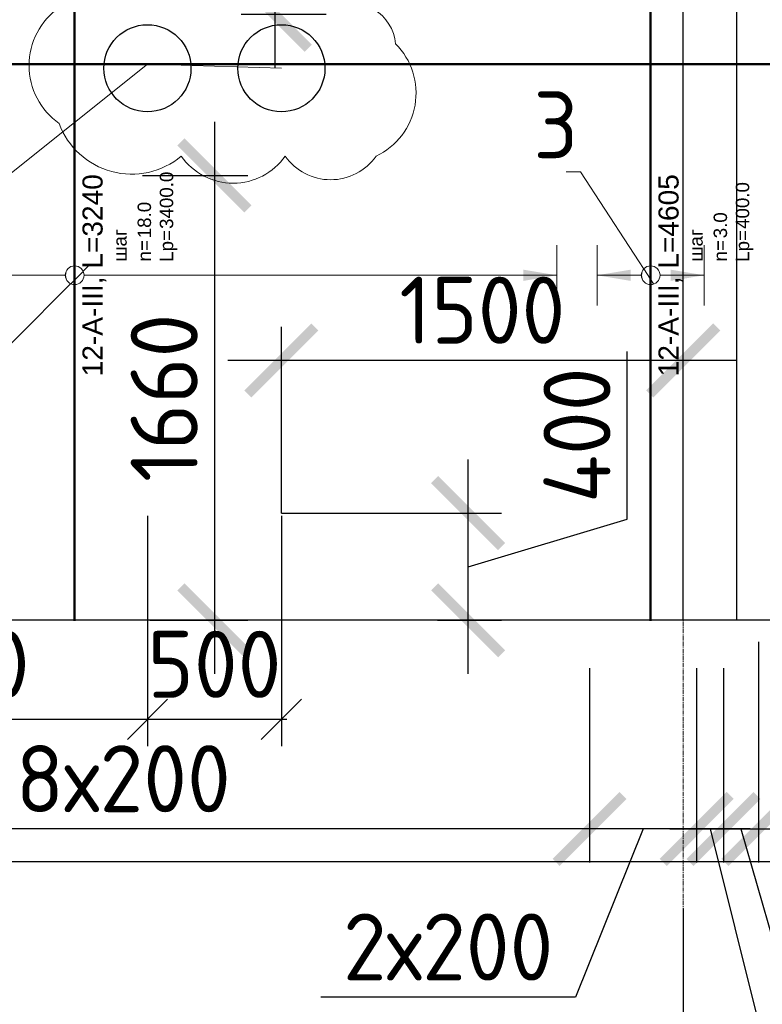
# Model space of a CAD drawing. Header units: millimetres. Extents: x 376598 to 1249954, y -318491 to -22134.
# Tile 183 of 256: x 642118 to 644890, y -120428 to -116754. Entities that reach past the tile are written whole.
import ezdxf
from ezdxf import colors
from ezdxf.entities.mleader import LeaderData, LeaderLine
from ezdxf.enums import TextEntityAlignment as Align
from ezdxf.math import Vec2, Vec3

# ---------------------------------------------------------------- set-up
doc = ezdxf.new("R2010")
doc.units = ezdxf.units.MM
doc.set_wipeout_variables(frame=1)
for name, pattern in [('______5', [1100, 800, -100, 100, -100]), ('________', [0]), ('ACAD_ISO02W100', [15, 12, -3]), ('осевая', [50.8, 31.75, -6.35, 6.35, -6.35])]:
    doc.linetypes.add(name, pattern=pattern)
for name, color, linetype, lineweight in [('Standard', 7, 'Continuous', 25), ('АрмСтер', 2, 'Continuous', 50), ('ВК_задание стр текст', 1, 'Continuous', 5), ('Оси', 40, '______5', 18), ('подоснова', 151, 'Continuous', 5), ('РАЗМЕРЫ', 1, 'Continuous', 9)]:
    doc.layers.add(name, color=color, linetype=linetype, lineweight=lineweight)
doc.layers.add('АрмСтер_атрибуты', color=2, linetype='Continuous', lineweight=0, plot=False)
doc.layers.add('пунктир', color=4, linetype='ACAD_ISO02W100')
doc.styles.add('GOST-2.304_Type-B', font='GOST_Common.ttf')
doc.styles.add('MGP-CS_GOST2304', font='isocpeur.ttf')
doc.styles.get("Standard").update_dxf_attribs({"font": 'arial.ttf'})
doc.styles.add('Аннотативный', font='arial.ttf')
doc.dimstyles.new('М100', dxfattribs={"dimtxt": 250, "dimasz": 150, "dimexe": 100, "dimexo": 10, "dimgap": 80, "dimtad": 1, "dimdec": 0, "dimtxsty": 'GOST-2.304_Type-B', "dimblk": 'OBLIQUE', "dimcen": 2.5, "dimdle": 20, "dimclrd": 256, "dimclre": 256, "dimclrt": 256, "dimadec": 0, "dimazin": 0, "dimtfac": 1, "dimtdec": 0, "dimtmove": 0, "dimatfit": 3, "dimfxl": 150, "dimarcsym": 0})
doc.dimstyles.new('СПДС', dxfattribs={"dimscale": 100, "dimtxt": 2.5, "dimasz": 2.5, "dimexe": 1.25, "dimexo": 0, "dimtad": 1, "dimdec": 0, "dimtxsty": 'GOST-2.304_Type-B', "dimblk": 'ARCHTICK', "dimcen": 2.5, "dimdle": 2, "dimadec": 0, "dimazin": 2, "dimtfac": 0.75, "dimtdec": 0, "dimtmove": 1, "dimatfit": 3, "dimfxl": 1, "dimtolj": 1, "dimarcsym": 1})

# ---------------------------------------------------------------- blocks, each defined once
blk = doc.blocks.new('_ArchTick')
at = {"color": 0, "linetype": 'ByBlock', "const_width": 0.15}
blk.add_lwpolyline([(-0.5, -0.5), (0.5, 0.5)], dxfattribs=at)
blk = doc.blocks.new('*D74')
at = {"layer": 'DEFPOINTS', "color": 0, "lineweight": 0, "transparency": 16777216}
for p in [(644594.8, -120070.6), (645044.8, -120164.9), (644594.8, -120904.1)]:
    blk.add_point(p, dxfattribs=at)
at = {"layer": 'РАЗМЕРЫ', "color": 0, "lineweight": -2, "transparency": 16777216}
for p, q in [((644594.8, -120070.6), (644594.8, -121029.1)), ((645044.8, -120164.9), (645044.8, -121029.1)), ((645244.8, -120904.1), (644394.8, -120904.1))]:
    blk.add_line(p, q, dxfattribs=at)
at = {"layer": 'РАЗМЕРЫ', "color": 0, "lineweight": -2, "transparency": 16777216, "xscale": 250, "yscale": 250, "zscale": 250, "rotation": 180}
blk.add_blockref('_ArchTick', (644594.8, -120904.1), dxfattribs=at)
at = {"layer": 'РАЗМЕРЫ', "color": 0, "lineweight": -2, "transparency": 16777216, "xscale": 250, "yscale": 250, "zscale": 250}
blk.add_blockref('_ArchTick', (645044.8, -120904.1), dxfattribs=at)
at = {"layer": 'РАЗМЕРЫ', "color": 0, "lineweight": 0, "transparency": 16777216, "insert": (644899.5, -120689.3), "char_height": 250, "attachment_point": 5, "style": 'GOST-2.304_Type-B'}
blk.add_mtext('\\A1;450', dxfattribs=at)
blk = doc.blocks.new('*U3861')
at = {"layer": 'РАЗМЕРЫ'}
for p, q in [((112.5, 1600), (-112.5, 1600)), ((112.5, -1800), (-112.5, -1800))]:
    blk.add_line(p, q, dxfattribs=at)
at = {"layer": 'РАЗМЕРЫ', "ltscale": 15}
blk.add_line((0, -1800), (0, 1600), dxfattribs=at)
at = {"layer": 'РАЗМЕРЫ'}
for points in [[(0, 1600), (20.9, 1474.8), (-20.9, 1474.8)], [(0, -1800), (20.9, -1674.8), (-20.9, -1674.8)]]:
    blk.add_solid(points, dxfattribs=at)
at = {"layer": 'АрмСтер_атрибуты', "color": 215, "ltscale": 15, "style": 'Аннотативный'}
for s, p in [('шаг', (51.4, -194.2)), ('n=', (51.4, -285.1)), ('Lр=', (50.2, -367.8))]:
    blk.add_text(s, height=50, dxfattribs=at).set_placement(p)
at = {"layer": 'АрмСтер_атрибуты', "flags": 9}
for tag, p in [('МАССА', (-2096, 1389.5)), ('ОБОЗНАЧЕНИЕ', (-2096, 1275.6))]:
    blk.add_attdef(tag, p, '', height=75, dxfattribs=at)
at = {"layer": 'АрмСтер_атрибуты', "style": 'Аннотативный', "flags": 8}
blk.add_attdef('ПОЗ', (110, 29.6), '', height=75, dxfattribs=at)
at = {"layer": 'АрмСтер_атрибуты', "color": 215, "style": 'Аннотативный'}
for tag, p, flags in [('ШАГ', (190.9, -194.2), 10), ('КОЛ', (138, -285.1), 8), ('ШИРИНА', (172.9, -367.8), 8)]:
    blk.add_attdef(tag, p, '', height=50, dxfattribs=dict(at, flags=flags))
at = {"linetype": 'Continuous', "lineweight": 0}
blk.add_wipeout([(35, 0), (28.3, 20.6), (10.8, 33.3), (-10.8, 33.3), (-28.3, 20.6), (-35, 0), (-28.3, -20.6), (-10.8, -33.3), (10.8, -33.3), (28.3, -20.6)], dxfattribs=at)
at = {"color": 0, "linetype": 'ByBlock', "lineweight": -2, "ltscale": 100}
blk.add_line((-1290, 0), (1950, 0), dxfattribs=at)
at = {"layer": 'РАЗМЕРЫ'}
blk.add_circle((0, 0), 35, dxfattribs=at)
at = {"layer": 'АрмСтер_атрибуты', "style": 'Аннотативный', "flags": 8}
blk.add_attdef('НАИМЕНОВАНИЕ', text='', height=75, dxfattribs=at).set_placement((0, -29.3), align=Align.TOP_CENTER)
blk = doc.blocks.new('*U151')
at = {"color": 0, "linetype": 'ByBlock', "lineweight": -2, "ltscale": 100}
blk.add_line((-4765, 0), (42535, 0), dxfattribs=at)
at = {"layer": 'АрмСтер_атрибуты', "flags": 9}
for tag, p in [('МАССА', (5724, 4389.5)), ('ОБОЗНАЧЕНИЕ', (5724, 4275.6))]:
    blk.add_attdef(tag, p, '', height=75, dxfattribs=at)
at = {"layer": 'АрмСтер_атрибуты', "style": 'Аннотативный', "flags": 8}
blk.add_attdef('ПОЗ', (110, 29.6), '', height=75, dxfattribs=at)
blk.add_attdef('НАИМЕНОВАНИЕ', text='', height=75, dxfattribs=at).set_placement((0, -29.3), align=Align.TOP_CENTER)
at = {"layer": 'АрмСтер_атрибуты', "color": 215, "style": 'Аннотативный'}
for tag, p, flags in [('ШАГ', (190.9, -194.2), 10), ('КОЛ', (138, -285.1), 8), ('ШИРИНА', (172.9, -367.8), 8)]:
    blk.add_attdef(tag, p, '', height=50, dxfattribs=dict(at, flags=flags))
blk = doc.blocks.new('_None')
blk = doc.blocks.new('_Oblique')
at = {"layer": 'пунктир', "color": 0, "lineweight": -2}
blk.add_line((-0.5, -0.5), (0.5, 0.5), dxfattribs=at)
blk = doc.blocks.new('*D820')
at = {"layer": 'DEFPOINTS', "color": 0, "lineweight": 0, "ltscale": 100, "transparency": 16777216}
for p in [(641094.8, -118594.8), (642594.8, -118633.7), (642594.8, -119363.9)]:
    blk.add_point(p, dxfattribs=at)
at = {"layer": 'ВК_задание стр текст', "lineweight": -2, "ltscale": 100, "transparency": 16777216}
for p, q in [((641094.8, -118604.8), (641094.8, -119463.9)), ((642594.8, -118643.7), (642594.8, -119463.9)), ((641074.8, -119363.9), (642614.8, -119363.9))]:
    blk.add_line(p, q, dxfattribs=at)
at = {"layer": 'ВК_задание стр текст', "lineweight": -2, "ltscale": 100, "transparency": 16777216, "xscale": 150, "yscale": 150, "zscale": 150, "rotation": 180}
blk.add_blockref('_Oblique', (641094.8, -119363.9), dxfattribs=at)
at = {"layer": 'ВК_задание стр текст', "lineweight": -2, "ltscale": 100, "transparency": 16777216, "xscale": 150, "yscale": 150, "zscale": 150}
blk.add_blockref('_Oblique', (642594.8, -119363.9), dxfattribs=at)
at = {"layer": 'ВК_задание стр текст', "ltscale": 100, "transparency": 16777216, "insert": (641844.8, -119158.9), "char_height": 250, "attachment_point": 5, "style": 'GOST-2.304_Type-B'}
blk.add_mtext('1500', dxfattribs=at)
blk = doc.blocks.new('*D821')
at = {"layer": 'DEFPOINTS', "color": 0, "lineweight": 0, "ltscale": 100, "transparency": 16777216}
for p in [(642594.8, -118594.8), (643094.8, -118594.8), (643094.8, -119363.9)]:
    blk.add_point(p, dxfattribs=at)
at = {"layer": 'ВК_задание стр текст', "lineweight": -2, "ltscale": 100, "transparency": 16777216}
for p, q in [((642594.8, -118604.8), (642594.8, -119463.9)), ((643094.8, -118604.8), (643094.8, -119463.9)), ((642574.8, -119363.9), (643114.8, -119363.9))]:
    blk.add_line(p, q, dxfattribs=at)
at = {"layer": 'ВК_задание стр текст', "lineweight": -2, "ltscale": 100, "transparency": 16777216, "xscale": 150, "yscale": 150, "zscale": 150, "rotation": 180}
blk.add_blockref('_Oblique', (642594.8, -119363.9), dxfattribs=at)
at = {"layer": 'ВК_задание стр текст', "lineweight": -2, "ltscale": 100, "transparency": 16777216, "xscale": 150, "yscale": 150, "zscale": 150}
blk.add_blockref('_Oblique', (643094.8, -119363.9), dxfattribs=at)
at = {"layer": 'ВК_задание стр текст', "ltscale": 100, "transparency": 16777216, "insert": (642844.8, -119158.9), "char_height": 250, "attachment_point": 5, "style": 'GOST-2.304_Type-B'}
blk.add_mtext('500', dxfattribs=at)
blk = doc.blocks.new('*D831')
at = {"layer": 'DEFPOINTS', "color": 0, "lineweight": 0, "transparency": 16777216}
for p in [(643094.8, -118594.8), (643791.8, -118594.8), (643676.9, -118994.8)]:
    blk.add_point(p, dxfattribs=at)
at = {"layer": 'РАЗМЕРЫ', "color": 0, "lineweight": -2, "transparency": 16777216}
for p, q in [((644385.6, -118616.7), (644385.6, -117991.7)), ((643791.8, -119194.8), (643791.8, -118394.8)), ((643094.8, -118594.8), (643916.8, -118594.8)), ((643791.8, -118794.8), (644385.6, -118616.7)), ((643676.9, -118994.8), (643916.8, -118994.8))]:
    blk.add_line(p, q, dxfattribs=at)
at = {"layer": 'РАЗМЕРЫ', "color": 0, "lineweight": -2, "transparency": 16777216, "xscale": 250, "yscale": 250, "zscale": 250}
for p, rotation in [((643791.8, -118594.8), 90), ((643791.8, -118994.8), 270)]:
    blk.add_blockref('_ArchTick', p, dxfattribs=dict(at, rotation=rotation))
at = {"layer": 'РАЗМЕРЫ', "color": 0, "lineweight": 0, "transparency": 16777216, "insert": (644198.1, -118304.2), "char_height": 250, "attachment_point": 5, "rotation": 90, "style": 'GOST-2.304_Type-B'}
blk.add_mtext('\\A1;400', dxfattribs=at)
blk = doc.blocks.new('*D1338')
at = {"layer": 'DEFPOINTS', "color": 0, "lineweight": 0, "transparency": 16777216}
for p in [(644745.2, -119173.2), (644875.2, -119173.2, -720), (644875.2, -119773.2)]:
    blk.add_point(p, dxfattribs=at)
at = {"layer": 'РАЗМЕРЫ', "color": 0, "lineweight": -2, "transparency": 16777216}
for p, q in [((644745.2, -119173.2), (644745.2, -119898.2)), ((644875.2, -119173.2), (644875.2, -119898.2)), ((644545.2, -119773.2), (645075.2, -119773.2)), ((644810.2, -119773.2), (644931.8, -120195.8)), ((644931.8, -120195.8), (645481.8, -120195.8))]:
    blk.add_line(p, q, dxfattribs=at)
at = {"layer": 'РАЗМЕРЫ', "color": 0, "lineweight": -2, "transparency": 16777216, "xscale": 250, "yscale": 250, "zscale": 250, "rotation": 180}
blk.add_blockref('_ArchTick', (644745.2, -119773.2), dxfattribs=at)
at = {"layer": 'РАЗМЕРЫ', "color": 0, "lineweight": -2, "transparency": 16777216, "xscale": 250, "yscale": 250, "zscale": 250}
blk.add_blockref('_ArchTick', (644875.2, -119773.2), dxfattribs=at)
at = {"layer": 'РАЗМЕРЫ', "color": 0, "lineweight": 0, "transparency": 16777216, "insert": (645206.8, -120008.3), "char_height": 250, "attachment_point": 5, "style": 'GOST-2.304_Type-B'}
blk.add_mtext('\\A1;130', dxfattribs=at)
blk = doc.blocks.new('*D1324')
at = {"layer": 'DEFPOINTS', "color": 0, "lineweight": 0, "transparency": 16777216}
for p in [(644875.2, -119075, -720), (648475.2, -119075, -720), (648475.2, -119773.2)]:
    blk.add_point(p, dxfattribs=at)
at = {"layer": 'РАЗМЕРЫ', "color": 0, "lineweight": -2, "transparency": 16777216}
for p, q in [((644875.2, -119075), (644875.2, -119898.2)), ((648475.2, -119075), (648475.2, -119898.2)), ((644675.2, -119773.2), (648675.2, -119773.2))]:
    blk.add_line(p, q, dxfattribs=at)
at = {"layer": 'РАЗМЕРЫ', "color": 0, "lineweight": -2, "transparency": 16777216, "xscale": 250, "yscale": 250, "zscale": 250, "rotation": 180}
blk.add_blockref('_ArchTick', (644875.2, -119773.2), dxfattribs=at)
at = {"layer": 'РАЗМЕРЫ', "color": 0, "lineweight": -2, "transparency": 16777216, "xscale": 250, "yscale": 250, "zscale": 250}
blk.add_blockref('_ArchTick', (648475.2, -119773.2), dxfattribs=at)
at = {"layer": 'РАЗМЕРЫ', "color": 0, "lineweight": 0, "transparency": 16777216, "insert": (646675.2, -119585.7), "char_height": 250, "attachment_point": 5, "style": 'GOST-2.304_Type-B'}
blk.add_mtext('\\A1;18х200', dxfattribs=at)
blk = doc.blocks.new('*D1373')
at = {"layer": 'DEFPOINTS', "color": 0, "lineweight": 0, "transparency": 16777216}
for p in [(644644.7, -119173.7), (644745.2, -119173.2), (644644.7, -119773.2)]:
    blk.add_point(p, dxfattribs=at)
at = {"layer": 'РАЗМЕРЫ', "color": 0, "lineweight": -2, "transparency": 16777216}
for p, q in [((644644.7, -119173.7), (644644.7, -119898.2)), ((644745.2, -119173.2), (644745.2, -119898.2)), ((644644.7, -119773.2), (644394.7, -119773.2)), ((644745.2, -119773.2), (644644.7, -119773.2)), ((644745.2, -119773.2), (644644.7, -119773.2)), ((644694.9, -119773.2), (644903.1, -120606.4)), ((644745.2, -119773.2), (644995.2, -119773.2)), ((644903.1, -120606.4), (645453.1, -120606.4))]:
    blk.add_line(p, q, dxfattribs=at)
at = {"layer": 'РАЗМЕРЫ', "color": 0, "lineweight": -2, "transparency": 16777216, "xscale": 250, "yscale": 250, "zscale": 250}
blk.add_blockref('_ArchTick', (644644.7, -119773.2), dxfattribs=at)
at = {"layer": 'РАЗМЕРЫ', "color": 0, "lineweight": -2, "transparency": 16777216, "xscale": 250, "yscale": 250, "zscale": 250, "rotation": 180}
blk.add_blockref('_ArchTick', (644745.2, -119773.2), dxfattribs=at)
at = {"layer": 'РАЗМЕРЫ', "color": 0, "lineweight": 0, "transparency": 16777216, "insert": (645178.1, -120418.9), "char_height": 250, "attachment_point": 5, "style": 'GOST-2.304_Type-B'}
blk.add_mtext('\\A1;100', dxfattribs=at)
blk = doc.blocks.new('*D1374')
at = {"layer": 'DEFPOINTS', "color": 0, "lineweight": 0, "transparency": 16777216}
for p in [(644245.2, -119173.2), (644644.7, -119173.7), (644245.2, -119773.2)]:
    blk.add_point(p, dxfattribs=at)
at = {"layer": 'РАЗМЕРЫ', "color": 0, "lineweight": -2, "transparency": 16777216}
for p, q in [((644245.2, -119173.2), (644245.2, -119898.2)), ((644644.7, -119173.7), (644644.7, -119898.2)), ((644844.7, -119773.2), (644045.2, -119773.2)), ((644444.9, -119773.2), (644192.3, -120401.2)), ((644192.3, -120401.2), (643242.3, -120401.2))]:
    blk.add_line(p, q, dxfattribs=at)
at = {"layer": 'РАЗМЕРЫ', "color": 0, "lineweight": -2, "transparency": 16777216, "xscale": 250, "yscale": 250, "zscale": 250, "rotation": 180}
blk.add_blockref('_ArchTick', (644245.2, -119773.2), dxfattribs=at)
at = {"layer": 'РАЗМЕРЫ', "color": 0, "lineweight": -2, "transparency": 16777216, "xscale": 250, "yscale": 250, "zscale": 250}
blk.add_blockref('_ArchTick', (644644.7, -119773.2), dxfattribs=at)
at = {"layer": 'РАЗМЕРЫ', "color": 0, "lineweight": 0, "transparency": 16777216, "insert": (643717.3, -120213.7), "char_height": 250, "attachment_point": 5, "style": 'GOST-2.304_Type-B'}
blk.add_mtext('\\A1;2х200', dxfattribs=at)
blk = doc.blocks.new('*D1375')
at = {"layer": 'DEFPOINTS', "color": 0, "lineweight": 0, "transparency": 16777216}
for p in [(640644.9, -119063.1, -720), (644245.2, -119302.5), (640644.9, -119773.2)]:
    blk.add_point(p, dxfattribs=at)
at = {"layer": 'РАЗМЕРЫ', "color": 0, "lineweight": -2, "transparency": 16777216}
for p, q in [((640644.9, -119063.1), (640644.9, -119898.2)), ((644245.2, -119302.5), (644245.2, -119898.2)), ((644445.2, -119773.2), (640444.9, -119773.2))]:
    blk.add_line(p, q, dxfattribs=at)
at = {"layer": 'РАЗМЕРЫ', "color": 0, "lineweight": -2, "transparency": 16777216, "xscale": 250, "yscale": 250, "zscale": 250, "rotation": 180}
blk.add_blockref('_ArchTick', (640644.9, -119773.2), dxfattribs=at)
at = {"layer": 'РАЗМЕРЫ', "color": 0, "lineweight": -2, "transparency": 16777216, "xscale": 250, "yscale": 250, "zscale": 250}
blk.add_blockref('_ArchTick', (644245.2, -119773.2), dxfattribs=at)
at = {"layer": 'РАЗМЕРЫ', "color": 0, "lineweight": 0, "transparency": 16777216, "insert": (642445, -119585.7), "char_height": 250, "attachment_point": 5, "style": 'GOST-2.304_Type-B'}
blk.add_mtext('\\A1;18х200', dxfattribs=at)
blk = doc.blocks.new('*D3851')
at = {"layer": 'DEFPOINTS', "color": 0, "lineweight": 0, "transparency": 16777216}
for p in [(643261.6, -116334.8), (643070, -116734.8), (643261.6, -116734.8)]:
    blk.add_point(p, dxfattribs=at)
at = {"layer": 'РАЗМЕРЫ', "color": 0, "lineweight": -2, "transparency": 16777216}
for p, q in [((642538.8, -115494.4), (642538.8, -114869.4)), ((643070, -116534.8), (642538.8, -115494.4)), ((643070, -116134.8), (643070, -116934.8)), ((643261.6, -116334.8), (642945, -116334.8)), ((643261.6, -116734.8), (642945, -116734.8))]:
    blk.add_line(p, q, dxfattribs=at)
at = {"layer": 'РАЗМЕРЫ', "color": 0, "lineweight": -2, "transparency": 16777216, "xscale": 250, "yscale": 250, "zscale": 250}
for p, rotation in [((643070, -116334.8), 90), ((643070, -116734.8), 270)]:
    blk.add_blockref('_ArchTick', p, dxfattribs=dict(at, rotation=rotation))
at = {"layer": 'РАЗМЕРЫ', "color": 0, "lineweight": 0, "transparency": 16777216, "insert": (642351.3, -115181.9), "char_height": 250, "attachment_point": 5, "rotation": 90, "style": 'GOST-2.304_Type-B'}
blk.add_mtext('\\A1;400', dxfattribs=at)
blk = doc.blocks.new('*U772')
at = {"layer": 'РАЗМЕРЫ'}
for p, q in [((112.5, 200), (-112.5, 200)), ((112.5, -200), (-112.5, -200))]:
    blk.add_line(p, q, dxfattribs=at)
at = {"layer": 'РАЗМЕРЫ', "ltscale": 15}
blk.add_line((0, -200), (0, 200), dxfattribs=at)
at = {"layer": 'РАЗМЕРЫ'}
for points in [[(0, 200), (20.9, 74.8), (-20.9, 74.8)], [(0, -200), (20.9, -74.8), (-20.9, -74.8)]]:
    blk.add_solid(points, dxfattribs=at)
at = {"layer": 'АрмСтер_атрибуты', "color": 215, "ltscale": 15, "style": 'Аннотативный'}
for s, p in [('шаг', (51.4, -194.2)), ('n=', (51.4, -285.1)), ('Lр=', (50.2, -367.8))]:
    blk.add_text(s, height=50, dxfattribs=at).set_placement(p)
at = {"layer": 'АрмСтер_атрибуты', "style": 'Аннотативный', "flags": 8}
blk.add_attdef('ПОЗ', (110, 29.6), '', height=75, dxfattribs=at)
at = {"layer": 'АрмСтер_атрибуты', "color": 215, "style": 'Аннотативный'}
for tag, p, flags in [('ШАГ', (190.9, -194.2), 10), ('КОЛ', (138, -285.1), 8), ('ШИРИНА', (172.9, -367.8), 8)]:
    blk.add_attdef(tag, p, '', height=50, dxfattribs=dict(at, flags=flags))
at = {"layer": 'АрмСтер_атрибуты', "flags": 9}
for tag, p in [('МАССА', (-2096, -410.5)), ('ОБОЗНАЧЕНИЕ', (-2096, -524.4))]:
    blk.add_attdef(tag, p, '', height=75, dxfattribs=at)
at = {"linetype": 'Continuous', "lineweight": 0}
blk.add_wipeout([(35, 0), (28.3, 20.6), (10.8, 33.3), (-10.8, 33.3), (-28.3, 20.6), (-35, 0), (-28.3, -20.6), (-10.8, -33.3), (10.8, -33.3), (28.3, -20.6)], dxfattribs=at)
at = {"color": 0, "linetype": 'ByBlock', "lineweight": -2, "ltscale": 100}
blk.add_line((-1290, 0), (3315, 0), dxfattribs=at)
at = {"layer": 'РАЗМЕРЫ'}
blk.add_circle((0, 0), 35, dxfattribs=at)
at = {"layer": 'АрмСтер_атрибуты', "style": 'Аннотативный', "flags": 8}
blk.add_attdef('НАИМЕНОВАНИЕ', text='', height=75, dxfattribs=at).set_placement((0, -29.3), align=Align.TOP_CENTER)
blk = doc.blocks.new('*D3886')
at = {"layer": 'DEFPOINTS', "color": 0, "lineweight": 0, "transparency": 16777216}
for p in [(643094.8, -118025.1), (643094.8, -118594.8), (644594.8, -118753.9)]:
    blk.add_point(p, dxfattribs=at)
at = {"layer": 'РАЗМЕРЫ', "color": 0, "lineweight": -2, "transparency": 16777216}
for p, q in [((643094.8, -118594.8), (643094.8, -117900.1)), ((644594.8, -118753.9), (644594.8, -117900.1)), ((644794.8, -118025.1), (642894.8, -118025.1))]:
    blk.add_line(p, q, dxfattribs=at)
at = {"layer": 'РАЗМЕРЫ', "color": 0, "lineweight": -2, "transparency": 16777216, "xscale": 250, "yscale": 250, "zscale": 250, "rotation": 180}
blk.add_blockref('_ArchTick', (643094.8, -118025.1), dxfattribs=at)
at = {"layer": 'РАЗМЕРЫ', "color": 0, "lineweight": -2, "transparency": 16777216, "xscale": 250, "yscale": 250, "zscale": 250}
blk.add_blockref('_ArchTick', (644594.8, -118025.1), dxfattribs=at)
at = {"layer": 'РАЗМЕРЫ', "color": 0, "lineweight": 0, "transparency": 16777216, "insert": (643844.8, -117837.6), "char_height": 250, "attachment_point": 5, "style": 'GOST-2.304_Type-B'}
blk.add_mtext('\\A1;1500', dxfattribs=at)
blk = doc.blocks.new('*D3887')
at = {"layer": 'DEFPOINTS', "color": 0, "lineweight": 0, "transparency": 16777216}
for p in [(642576.5, -117334.4), (642603.9, -118994.8), (642844.8, -118994.8)]:
    blk.add_point(p, dxfattribs=at)
at = {"layer": 'РАЗМЕРЫ', "color": 0, "lineweight": -2, "transparency": 16777216}
for p, q in [((642844.8, -117134.4), (642844.8, -119194.8)), ((642576.5, -117334.4), (642969.8, -117334.4)), ((642603.9, -118994.8), (642969.8, -118994.8))]:
    blk.add_line(p, q, dxfattribs=at)
at = {"layer": 'РАЗМЕРЫ', "color": 0, "lineweight": -2, "transparency": 16777216, "xscale": 250, "yscale": 250, "zscale": 250}
for p, rotation in [((642844.8, -117334.4), 90), ((642844.8, -118994.8), 270)]:
    blk.add_blockref('_ArchTick', p, dxfattribs=dict(at, rotation=rotation))
at = {"layer": 'РАЗМЕРЫ', "color": 0, "lineweight": 0, "transparency": 16777216, "insert": (642657.3, -118164.6), "char_height": 250, "attachment_point": 5, "rotation": 90, "style": 'GOST-2.304_Type-B'}
blk.add_mtext('\\A1;1660', dxfattribs=at)

msp = doc.modelspace()

# ---------------------------------------------------------------- linework, layer by layer
at = {"color": 7, "linetype": '________', "lineweight": 25, "transparency": 33554687}
for p, q in [((644594.8, -118994.8), (644594.8, -116254.8)), ((644794.8, -118994.8), (644794.8, -116454.8))]:
    msp.add_line(p, q, dxfattribs=at)
at = {"layer": 'Standard', "color": 7, "linetype": 'Continuous', "lineweight": 25, "transparency": 33554687}
for p, q in [((653669.7, -118994.8), (605994.8, -118994.8)), ((605994.8, -119894.8), (653669.7, -119894.8))]:
    msp.add_line(p, q, dxfattribs=at)

# ---------------------------------------------------------------- dimensions: what is measured, and where the dimension line sits
at = {"layer": 'РАЗМЕРЫ', "color": 1, "lineweight": 0}
for base, p1, p2, picture, middle in [((640644.9, -119773.2), (644245.2, -119302.5), (640644.9, -119063.1, -720), '*D1375', (642445, -119585.7)), ((648475.2, -119773.2), (644875.2, -119075, -720), (648475.2, -119075, -720), '*D1324', (646675.2, -119585.7))]:
    dim = msp.add_linear_dim(base=base, p1=p1, p2=p2, angle=180, text='18х200', dimstyle='СПДС', dxfattribs=at)
    dim.commit()
    dim.dimension.update_dxf_attribs({"geometry": picture, "text_midpoint": middle})
dim = msp.add_linear_dim(base=(644245.2, -119773.2), p1=(644644.7, -119173.7), p2=(644245.2, -119173.2), angle=180, text='2х200', dimstyle='СПДС', dxfattribs=at)
dim.commit()
dim.dimension.update_dxf_attribs({"geometry": '*D1374', "text_midpoint": (644129.8, -120401.2), "dimtype": 160})
for base, p1, p2, picture, middle in [((644644.6597, -119773.2143), (644745.1503, -119173.1947), (644644.6597, -119173.6853), '*D1373', (644965.6165, -120606.4006)), ((644875.2, -119773.2), (644745.2, -119173.2), (644875.2, -119173.2, -720), '*D1338', (644994.3, -120195.8)), ((644594.8, -120904.1), (645044.8, -120164.9), (644594.8, -120070.6), '*D74', (644899.5, -120876.8))]:
    dim = msp.add_linear_dim(base=base, p1=p1, p2=p2, angle=180, dimstyle='СПДС', dxfattribs=at)
    dim.commit()
    dim.dimension.update_dxf_attribs({"geometry": picture, "text_midpoint": middle, "dimtype": 160})

# ---------------------------------------------------------------- next in the draw order: block references
at = {"layer": 'АрмСтер', "ltscale": 15}
ref = msp.add_blockref('*U3861', (642323.1, -117707.2), dxfattribs=dict(at, rotation=90))
ref.add_attrib('НАИМЕНОВАНИЕ', '12-A-III, L=3240', dxfattribs={"layer": 'АрмСтер_атрибуты', "height": 75, "rotation": 90, "style": 'Аннотативный', "flags": 8}).set_placement((642352.4, -117707.2), align=Align.TOP_CENTER)
ref.add_attrib('КОЛ', '18.0', (642608.2, -117569.2), dxfattribs={"layer": 'АрмСтер_атрибуты', "color": 215, "height": 50, "rotation": 90, "style": 'Аннотативный', "flags": 8})
ref.add_attrib('ШИРИНА', '3400.0', (642690.9, -117534.3), dxfattribs={"layer": 'АрмСтер_атрибуты', "color": 215, "height": 50, "rotation": 90, "style": 'Аннотативный', "flags": 8})

# ---------------------------------------------------------------- next in the draw order: block references
msp.add_blockref('*U151', (611060.3, -116919.4, -720), dxfattribs=at)

# ---------------------------------------------------------------- next in the draw order: linework, layer by layer
at = {"layer": 'РАЗМЕРЫ', "color": 4, "lineweight": 30}
for centre in [(642594.8, -116934.8), (643094.8, -116934.8)]:
    msp.add_circle(centre, 162.5, dxfattribs=at)

# ---------------------------------------------------------------- next in the draw order: dimensions: what is measured, and where the dimension line sits
at = {"layer": 'ВК_задание стр текст', "color": 5, "ltscale": 100}
dim = msp.add_linear_dim(base=(642594.8, -119363.9), p1=(641094.8, -118594.8), p2=(642594.8, -118633.7), angle=180, dimstyle='М100', dxfattribs=at)
dim.commit()
dim.dimension.update_dxf_attribs({"geometry": '*D820', "text_midpoint": (641844.8, -119158.9)})
dim = msp.add_linear_dim(base=(643094.8, -119363.9), p1=(642594.8, -118594.8), p2=(643094.8, -118594.8), angle=180, dimstyle='М100', dxfattribs=at)
dim.commit()
dim.dimension.update_dxf_attribs({"geometry": '*D821', "text_midpoint": (642844.8, -119363.9), "dimtype": 160})
at = {"layer": 'РАЗМЕРЫ', "color": 4, "lineweight": 0}
dim = msp.add_linear_dim(base=(643791.8, -118594.8), p1=(643676.9, -118994.8), p2=(643094.8, -118594.8), angle=90, dimstyle='СПДС', dxfattribs=at)
dim.commit()
dim.dimension.update_dxf_attribs({"geometry": '*D831', "text_midpoint": (644198.1, -118554.2)})

# ---------------------------------------------------------------- next in the draw order: leaders
at = {"layer": 'подоснова'}
ml = msp.add_multileader_mtext('Standard', dxfattribs=at)
ml.set_content('2', color=256, style='GOST-2.304_Type-B')
ml.set_leader_properties(color=256, linetype='ByLayer', lineweight=15)
ml.set_arrow_properties(name='NONE')
ml.build(insert=Vec2(0, 0))
ml.multileader.update_dxf_attribs({"text_left_attachment_type": 6, "text_right_attachment_type": 6, "dogleg_length": 10, "arrow_head_size": 18})
ctx = ml.context
ctx.base_point, ctx.char_height, ctx.arrow_head_size, ctx.landing_gap_size, ctx.plane_origin = Vec3(641433.5, -118437.8), 250, 18, 20, Vec3(643294.2, -116713.3)
ctx.left_attachment, ctx.right_attachment, ctx.text_align_type = 6, 6, 1
notes = []
notes.append((ctx, [(1, (1, 1, 0), (641608.5, -118437.8), (-1, 0), 10, [(0, [(642375, -117672.2)], 0, [])])]))
ctx.mtext.insert, ctx.mtext.width, ctx.mtext.alignment, ctx.mtext.flow_direction = Vec3(641516, -118137.8), 22.898, 2, 5
for ctx, leaders in notes:
    for number, flags, end, landing, length, lines in leaders:
        leader = LeaderData()
        leader.index, (leader.has_last_leader_line, leader.has_dogleg_vector, leader.attachment_direction) = number, flags
        leader.last_leader_point, leader.dogleg_vector, leader.dogleg_length = Vec3(end), Vec3(landing), length
        for number, points, colour, breaks in lines:
            line = LeaderLine()
            line.index, line.vertices, line.color, line.breaks = number, Vec3.list(points), colors.encode_raw_color(colour), breaks
            leader.lines.append(line)
        ctx.leaders.append(leader)

# ---------------------------------------------------------------- next in the draw order: leaders
at = {"layer": 'ВК_задание стр текст'}
ml = msp.add_multileader_mtext('Standard', dxfattribs=at)
ml.set_content('{\\Fcs_gost2304|c204;\\Q15;\\W0.7;ст.гильза \\Fcs_gost2304|c0;%%C\\Fcs_gost2304|c204;377х7мм }', color=256, style='MGP-CS_GOST2304')
ml.set_leader_properties(color=256, linetype='ByLayer', lineweight=-1)
ml.set_arrow_properties(name='NONE')
ml.build(insert=Vec2(0, 0))
ml.multileader.update_dxf_attribs({"has_dogleg": 0, "text_left_attachment_type": 6, "text_right_attachment_type": 6, "dogleg_length": 0, "arrow_head_size": 400})
ctx = ml.context
ctx.base_point, ctx.char_height, ctx.arrow_head_size, ctx.landing_gap_size, ctx.plane_origin = Vec3(641216.2, -113238.4), 250, 400, 50, Vec3(640939.3, -109825.3)
ctx.left_attachment, ctx.right_attachment, ctx.text_align_type = 6, 6, 1
notes = []
notes.append((ctx, [(0, (1, 1, 0), (641216.2, -113238.4), (1, 0), 0, [(1, [(641094.8, -118594.8)], 0, [])])]))
ctx.mtext.insert, ctx.mtext.alignment, ctx.mtext.flow_direction = Vec3(642428.6, -112938.4), 2, 5
ctx.mtext.has_bg_fill, ctx.mtext.bg_color, ctx.mtext.bg_scale_factor, ctx.mtext.bg_transparency, ctx.mtext.use_window_bg_color = 1, -1027028792, 1.5, 0, 1
for ctx, leaders in notes:
    for number, flags, end, landing, length, lines in leaders:
        leader = LeaderData()
        leader.index, (leader.has_last_leader_line, leader.has_dogleg_vector, leader.attachment_direction) = number, flags
        leader.last_leader_point, leader.dogleg_vector, leader.dogleg_length = Vec3(end), Vec3(landing), length
        for number, points, colour, breaks in lines:
            line = LeaderLine()
            line.index, line.vertices, line.color, line.breaks = number, Vec3.list(points), colors.encode_raw_color(colour), breaks
            leader.lines.append(line)
        ctx.leaders.append(leader)

# ---------------------------------------------------------------- next in the draw order: leaders
ml = msp.add_multileader_mtext('Standard', dxfattribs=at)
ml.set_content('{\\Fcs_gost2304|c204;\\Q15;\\W0.7;ст.гильза \\Fcs_gost2304|c0;%%C\\Fcs_gost2304|c204;325х7мм }', color=256, style='MGP-CS_GOST2304')
ml.set_leader_properties(color=256, linetype='ByLayer', lineweight=-1)
ml.set_arrow_properties(name='NONE')
ml.build(insert=Vec2(0, 0))
ml.multileader.update_dxf_attribs({"has_dogleg": 0, "text_left_attachment_type": 6, "text_right_attachment_type": 6, "dogleg_length": 0, "arrow_head_size": 400})
ctx = ml.context
ctx.base_point, ctx.char_height, ctx.arrow_head_size, ctx.landing_gap_size, ctx.plane_origin = Vec3(642690.9, -122812.4), 250, 400, 50, Vec3(640969.3, -109246.3)
ctx.left_attachment, ctx.right_attachment, ctx.text_align_type = 6, 6, 1
notes = []
notes.append((ctx, [(0, (1, 1, 0), (642690.9, -122812.4), (1, 0), 0, [(2, [(643094.8, -116934.8), (642594.8, -116919.4), (640495, -118594.8)], 0, [])])]))
ctx.mtext.insert, ctx.mtext.alignment, ctx.mtext.flow_direction = Vec3(643898.9, -122512.4), 2, 5
ctx.mtext.has_bg_fill, ctx.mtext.bg_color, ctx.mtext.bg_scale_factor, ctx.mtext.bg_transparency, ctx.mtext.use_window_bg_color = 1, -1027028792, 1.5, 0, 1
for ctx, leaders in notes:
    for number, flags, end, landing, length, lines in leaders:
        leader = LeaderData()
        leader.index, (leader.has_last_leader_line, leader.has_dogleg_vector, leader.attachment_direction) = number, flags
        leader.last_leader_point, leader.dogleg_vector, leader.dogleg_length = Vec3(end), Vec3(landing), length
        for number, points, colour, breaks in lines:
            line = LeaderLine()
            line.index, line.vertices, line.color, line.breaks = number, Vec3.list(points), colors.encode_raw_color(colour), breaks
            leader.lines.append(line)
        ctx.leaders.append(leader)

# ---------------------------------------------------------------- next in the draw order: linework, layer by layer
at = {"layer": 'РАЗМЕРЫ', "color": 240, "lineweight": 0, "true_color": 0xed1f24}
msp.add_lwpolyline([(642265.6, -116707.9, 0.520567), (642265.6, -117141, 0.520567), (642720.8, -117262.6, 0.520567), (643109, -117262.6, 0.520567), (643448.1, -117262.6, 0.520567), (643521.1, -116843.7, 0.520567), (643288.9, -116707.9, 0.520567), (642772.5, -116707.9, 0.520567)], format="xyb", close=True, dxfattribs=at)

# ---------------------------------------------------------------- next in the draw order: block references
at = {"layer": 'АрмСтер', "ltscale": 15}
ref = msp.add_blockref('*U772', (644473.1, -117707.2), dxfattribs=dict(at, rotation=90))
ref.add_attrib('НАИМЕНОВАНИЕ', '12-A-III, L=4605', dxfattribs={"layer": 'АрмСтер_атрибуты', "height": 75, "rotation": 90, "style": 'Аннотативный', "flags": 8}).set_placement((644502.4, -117707.2), align=Align.TOP_CENTER)
ref.add_attrib('КОЛ', '3.0', (644758.2, -117569.2), dxfattribs={"layer": 'АрмСтер_атрибуты', "color": 215, "height": 50, "rotation": 90, "style": 'Аннотативный', "flags": 8})
ref.add_attrib('ШИРИНА', '400.0', (644840.9, -117534.3), dxfattribs={"layer": 'АрмСтер_атрибуты', "color": 215, "height": 50, "rotation": 90, "style": 'Аннотативный', "flags": 8})

# ---------------------------------------------------------------- next in the draw order: dimensions: what is measured, and where the dimension line sits
at = {"layer": 'РАЗМЕРЫ', "lineweight": 0}
dim = msp.add_linear_dim(base=(643070, -116734.8), p1=(643261.6, -116334.8), p2=(643261.6, -116734.8), angle=90, dimstyle='СПДС', dxfattribs=at)
dim.commit()
dim.dimension.update_dxf_attribs({"geometry": '*D3851', "text_midpoint": (642538.8, -115431.9), "dimtype": 160})
at = {"layer": 'РАЗМЕРЫ', "color": 1, "lineweight": 0}
dim = msp.add_linear_dim(base=(642844.8, -118994.8), p1=(642576.5, -117334.4), p2=(642603.9, -118994.8), angle=90, dimstyle='СПДС', dxfattribs=at)
dim.commit()
dim.dimension.update_dxf_attribs({"geometry": '*D3887', "text_midpoint": (642657.3, -118164.6)})

# ---------------------------------------------------------------- next in the draw order: linework, layer by layer
at = {"layer": 'Оси', "color": 16, "linetype": 'осевая', "lineweight": 0, "ltscale": 0.5, "transparency": 33554687}
msp.add_line((644594.8, -114733.3), (644594.8, -120569.9), dxfattribs=at)

# ---------------------------------------------------------------- next in the draw order: dimensions: what is measured, and where the dimension line sits
at = {"layer": 'РАЗМЕРЫ', "color": 1, "lineweight": 0}
dim = msp.add_linear_dim(base=(643094.8, -118025.1), p1=(644594.8, -118753.9), p2=(643094.8, -118594.8), dimstyle='СПДС', dxfattribs=at)
dim.commit()
dim.dimension.update_dxf_attribs({"geometry": '*D3886', "text_midpoint": (643844.8, -117837.6)})

# ---------------------------------------------------------------- next in the draw order: leaders
at = {"layer": 'подоснова'}
ml = msp.add_multileader_mtext('Standard', dxfattribs=at)
ml.set_content('3', color=256, style='GOST-2.304_Type-B')
ml.set_leader_properties(color=256, linetype='ByLayer', lineweight=15)
ml.set_arrow_properties(name='NONE')
ml.build(insert=Vec2(0, 0))
ml.multileader.update_dxf_attribs({"text_left_attachment_type": 6, "text_right_attachment_type": 6, "dogleg_length": 10, "arrow_head_size": 18})
ctx = ml.context
ctx.base_point, ctx.char_height, ctx.arrow_head_size, ctx.landing_gap_size, ctx.plane_origin = Vec3(644036.5, -117321.2), 250, 18, 20, Vec3(644110, -116683.7)
ctx.left_attachment, ctx.right_attachment, ctx.text_align_type = 6, 6, 1
notes = []
notes.append((ctx, [(1, (1, 1, 0), (644211.5, -117321.2), (-1, 0), 10, [(0, [(644483.7, -117738.7)], 0, [])])]))
ctx.mtext.insert, ctx.mtext.width, ctx.mtext.alignment, ctx.mtext.flow_direction = Vec3(644119, -117021.2), 22.898, 2, 5
for ctx, leaders in notes:
    for number, flags, end, landing, length, lines in leaders:
        leader = LeaderData()
        leader.index, (leader.has_last_leader_line, leader.has_dogleg_vector, leader.attachment_direction) = number, flags
        leader.last_leader_point, leader.dogleg_vector, leader.dogleg_length = Vec3(end), Vec3(landing), length
        for number, points, colour, breaks in lines:
            line = LeaderLine()
            line.index, line.vertices, line.color, line.breaks = number, Vec3.list(points), colors.encode_raw_color(colour), breaks
            leader.lines.append(line)
        ctx.leaders.append(leader)

doc.saveas('drawing.dxf')
